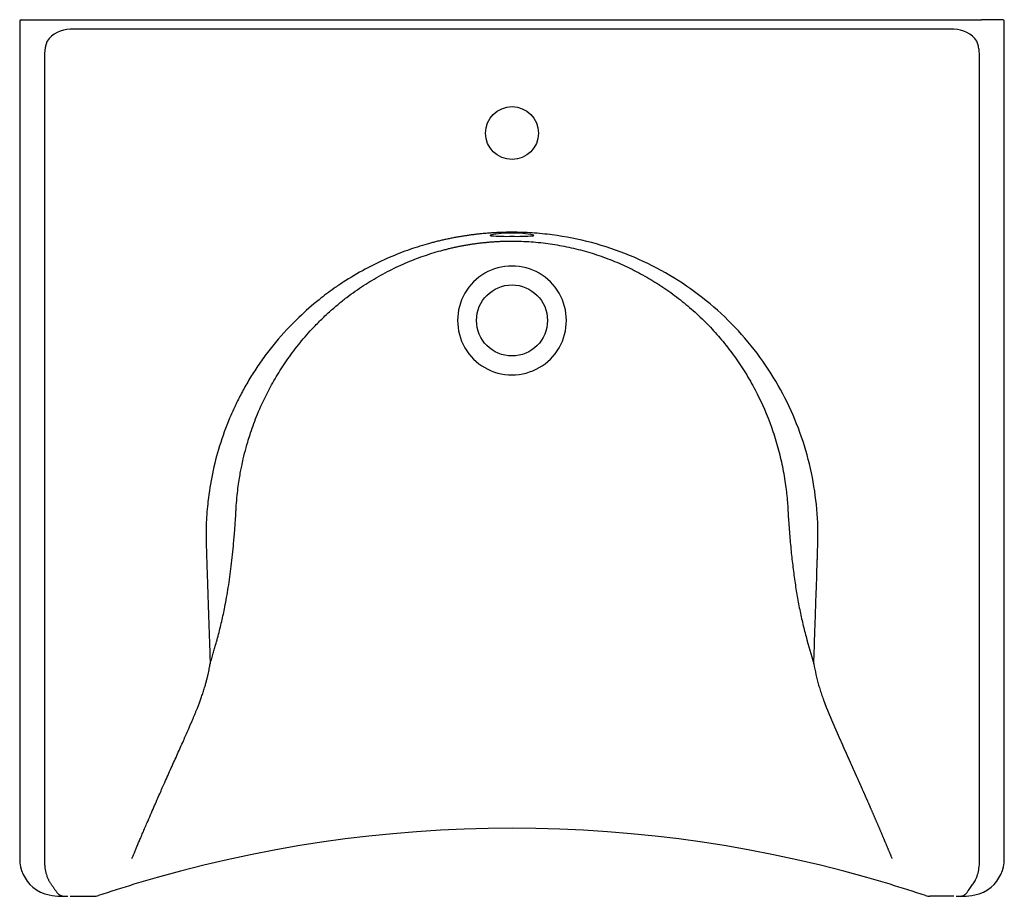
# Model space of a CAD drawing. Header units: millimetres. Extents: x 4723.373 to 4724.025, y 3247.717 to 3248.297.
import ezdxf

# ---------------------------------------------------------------- set-up
doc = ezdxf.new("R2010")
doc.units = ezdxf.units.MM
doc.layers.add('SANINDUSA', color=3, linetype='Continuous')

msp = doc.modelspace()

# ---------------------------------------------------------------- linework, layer by layer
at = {"layer": 'SANINDUSA'}
for p, q in [((4723.37303, 3248.29603), (4723.37303, 3247.74193)), ((4723.37403, 3248.29703), (4723.38553, 3248.29703)), ((4723.38553, 3248.29703), (4723.38811, 3248.29703)), ((4723.38811, 3248.29703), (4724.00962, 3248.29703)), ((4724.0122, 3248.29703), (4724.00962, 3248.29703)), ((4724.0237, 3248.29703), (4724.0122, 3248.29703)), ((4724.0247, 3247.74193), (4724.0247, 3248.29603)), ((4723.99137, 3248.29066), (4723.40637, 3248.29066)), ((4723.40637, 3247.71703), (4723.42223, 3247.71703)), ((4723.99137, 3247.71703), (4723.9755, 3247.71703))]:
    msp.add_line(p, q, dxfattribs=at)
at = {"layer": 'SANINDUSA', "flags": 128}
for points in [[(4723.68476, 3248.15405), (4723.68446, 3248.15419), (4723.68454, 3248.15437), (4723.6847, 3248.15443)], [(4723.71298, 3248.15405), (4723.71328, 3248.15419), (4723.71319, 3248.15437), (4723.71303, 3248.15443)], [(4723.38175, 3247.723), (4723.38417, 3247.72125), (4723.38685, 3247.71984), (4723.38967, 3247.71876), (4723.39251, 3247.71799), (4723.3946, 3247.7176), (4723.3964, 3247.71736), (4723.39828, 3247.71719), (4723.40126, 3247.71706), (4723.40495, 3247.71703)], [(4723.99278, 3247.71703), (4723.99647, 3247.71706), (4723.99945, 3247.71719), (4724.00133, 3247.71736), (4724.00313, 3247.7176), (4724.00522, 3247.71799), (4724.00806, 3247.71876), (4724.01088, 3247.71984), (4724.01356, 3247.72125), (4724.01598, 3247.723)]]:
    msp.add_lwpolyline(points, dxfattribs=at)
at = {"layer": 'SANINDUSA'}
for centre, radius in [((4723.69887, 3248.22203), 0.0175), ((4723.69887, 3248.09803), 0.0235)]:
    msp.add_circle(centre, radius, dxfattribs=at)
for centre, radius, start, end in [((4723.37403, 3248.29603), 0.001, 90, 180), ((4724.0237, 3248.29603), 0.001, 0, 90), ((4723.40637, 3248.27203), 0.01863, 90, 144.73565), ((4723.99137, 3248.27203), 0.01863, 35.26435, 90), ((4723.69679, 3248.10216), 0.05365, 87.78751, 103.02979), ((4723.70094, 3248.10218), 0.05363, 76.96403, 92.21443), ((4723.69494, 3248.30027), 0.14658, 266.01692, 271.5344), ((4723.70279, 3248.29932), 0.14563, 268.45458, 274.00989), ((4723.69885, 3248.09802), 0.03602, 89.96811, 270.03189), ((4723.69888, 3248.09802), 0.03602, 269.97394, 90.02606), ((4723.69887, 3246.90007), 0.862, 73.1252, 106.8748), ((4723.39793, 3247.74193), 0.0249, 180, 229.42669), ((4723.9998, 3247.74193), 0.0249, 310.56173, 0), ((4723.71172, 3246.85873), 0.90529, 106.8941, 108.45723), ((4723.68475, 3246.85469), 0.90953, 71.5483, 73.1041), ((4723.42245, 3247.72611), 0.00905, 268.76627, 287.07578), ((4723.97523, 3247.72611), 0.00904, 253.19675, 271.52591)]:
    msp.add_arc(centre, radius, start, end, dxfattribs=at)
for points, knots in [([(4723.39115, 3248.28278), (4723.3911, 3248.28263), (4723.39098, 3248.28232), (4723.39082, 3248.28184), (4723.39066, 3248.28133), (4723.39051, 3248.28079), (4723.39035, 3248.28022), (4723.39022, 3248.27967), (4723.3901, 3248.27913), (4723.38999, 3248.27859), (4723.38988, 3248.27799), (4723.38977, 3248.27733), (4723.38966, 3248.2766), (4723.38957, 3248.27581), (4723.38948, 3248.27495), (4723.38942, 3248.27403), (4723.38938, 3248.27305), (4723.38937, 3248.27237), (4723.38937, 3248.27203)], [0, 0, 0, 0, 0.045421, 0.093016, 0.142786, 0.194732, 0.248855, 0.305158, 0.350307, 0.400862, 0.456825, 0.518197, 0.584976, 0.657164, 0.73476, 0.817765, 0.906178, 1, 1, 1, 1]), ([(4724.00836, 3248.27203), (4724.00836, 3248.27382), (4724.00824, 3248.27561), (4724.00781, 3248.2783), (4724.00763, 3248.2792), (4724.00718, 3248.28099), (4724.00691, 3248.28189), (4724.00658, 3248.28279)], [0, 0, 0, 0, 0.5, 0.5, 0.75, 0.75, 1, 1, 1, 1]), ([(4723.69887, 3248.15638), (4723.69839, 3248.15637), (4723.69744, 3248.15637), (4723.69602, 3248.15636), (4723.6946, 3248.15633), (4723.69318, 3248.1563), (4723.69176, 3248.15625), (4723.69034, 3248.1562), (4723.68893, 3248.15613), (4723.68751, 3248.15606), (4723.68609, 3248.15598), (4723.68467, 3248.15588), (4723.68325, 3248.15578), (4723.68184, 3248.15567), (4723.68042, 3248.15555), (4723.67901, 3248.15541), (4723.67759, 3248.15527), (4723.67618, 3248.15512), (4723.67477, 3248.15496), (4723.67336, 3248.15479), (4723.67195, 3248.15461), (4723.67054, 3248.15442), (4723.66914, 3248.15422), (4723.66773, 3248.15401), (4723.66633, 3248.15379), (4723.66493, 3248.15356), (4723.66353, 3248.15332), (4723.66213, 3248.15307), (4723.66074, 3248.15282), (4723.65934, 3248.15255), (4723.65795, 3248.15227), (4723.65656, 3248.15199), (4723.65518, 3248.15169), (4723.65379, 3248.15139), (4723.65241, 3248.15107), (4723.65103, 3248.15075), (4723.64966, 3248.15041), (4723.64828, 3248.15007), (4723.64691, 3248.14972), (4723.64554, 3248.14936), (4723.64418, 3248.14899), (4723.63886, 3248.1475), (4723.62934, 3248.14446), (4723.61557, 3248.13898), (4723.60131, 3248.13201), (4723.58982, 3248.1252), (4723.5797, 3248.11834), (4723.5697, 3248.11083), (4723.5564, 3248.09917), (4723.54461, 3248.08651), (4723.53541, 3248.07475), (4723.52929, 3248.06597), (4723.52395, 3248.0574), (4723.51934, 3248.0491), (4723.51537, 3248.04112), (4723.5104, 3248.02994), (4723.50507, 3248.01525), (4723.50032, 3247.99682), (4723.49797, 3247.98214), (4723.49694, 3247.97137), (4723.4966, 3247.9658), (4723.49645, 3247.96165), (4723.4964, 3247.95925), (4723.49637, 3247.95722), (4723.49636, 3247.95554), (4723.49637, 3247.95405), (4723.49639, 3247.95292), (4723.4964, 3247.95227), (4723.49641, 3247.9519), (4723.49642, 3247.95161), (4723.49643, 3247.95129), (4723.49644, 3247.95095), (4723.49645, 3247.95058), (4723.49648, 3247.94948), (4723.49656, 3247.9471), (4723.49669, 3247.94292), (4723.49688, 3247.93712), (4723.49712, 3247.92975), (4723.49741, 3247.92122), (4723.49771, 3247.91217), (4723.49801, 3247.90324), (4723.4983, 3247.89467), (4723.49857, 3247.88645), (4723.49883, 3247.87857), (4723.49899, 3247.87342), (4723.49907, 3247.87089)], [0, 0, 0, 0, 0.00353, 0.00706, 0.010591, 0.014122, 0.017653, 0.021184, 0.024716, 0.028247, 0.031779, 0.03531, 0.038842, 0.042374, 0.045905, 0.049437, 0.052968, 0.056499, 0.06003, 0.063561, 0.067092, 0.070622, 0.074152, 0.077682, 0.081212, 0.084741, 0.088269, 0.091797, 0.095325, 0.098852, 0.102379, 0.105905, 0.10943, 0.112955, 0.116479, 0.120003, 0.123526, 0.127048, 0.130569, 0.134089, 0.137609, 0.141128, 0.17529, 0.21214, 0.251621, 0.293668, 0.311767, 0.342958, 0.387049, 0.443761, 0.471919, 0.498551, 0.523676, 0.547313, 0.56948, 0.590194, 0.638722, 0.685988, 0.732034, 0.749504, 0.766737, 0.773644, 0.780528, 0.784656, 0.788778, 0.793014, 0.795824, 0.79721, 0.797864, 0.798586, 0.799376, 0.800234, 0.80116, 0.802153, 0.808464, 0.818924, 0.833432, 0.851862, 0.874096, 0.897344, 0.919611, 0.940969, 0.961464, 0.981131, 1, 1, 1, 1]), ([(4723.89865, 3247.8709), (4723.89887, 3247.87798), (4723.89923, 3247.88878), (4723.8996, 3247.89991), (4723.89986, 3247.90741), (4723.89998, 3247.9112), (4723.90038, 3247.92274), (4723.90068, 3247.93163), (4723.90099, 3247.94114), (4723.90104, 3247.94256), (4723.90105, 3247.94295), (4723.90106, 3247.94321), (4723.90106, 3247.94334), (4723.90108, 3247.94372), (4723.90108, 3247.94396), (4723.9011, 3247.94436), (4723.9011, 3247.9445), (4723.90111, 3247.9448), (4723.90115, 3247.94612), (4723.9012, 3247.94803), (4723.90127, 3247.95008), (4723.90129, 3247.95096), (4723.9013, 3247.9514), (4723.90131, 3247.95155), (4723.90132, 3247.95185), (4723.90133, 3247.95216), (4723.90134, 3247.95253), (4723.90134, 3247.95273), (4723.90135, 3247.95286), (4723.90135, 3247.95292), (4723.90135, 3247.95323), (4723.90136, 3247.95397), (4723.90137, 3247.95571), (4723.90135, 3247.95918), (4723.90127, 3247.96217), (4723.90084, 3247.97214), (4723.90003, 3247.98016), (4723.89741, 3247.99616), (4723.89379, 3248.01212), (4723.88818, 3248.02773), (4723.88157, 3248.04303), (4723.87776, 3248.05052), (4723.86484, 3248.07232), (4723.84893, 3248.09273), (4723.82925, 3248.10983), (4723.81536, 3248.12036), (4723.80804, 3248.12518), (4723.78516, 3248.13821), (4723.76869, 3248.14498), (4723.74299, 3248.15179), (4723.73426, 3248.1535), (4723.72105, 3248.15522), (4723.71662, 3248.15565), (4723.70776, 3248.15623), (4723.70331, 3248.15637), (4723.69887, 3248.15638)], [0, 0, 0, 0, 0.0625, 0.09375, 0.09375, 0.125, 0.125, 0.1875, 0.195313, 0.197266, 0.198242, 0.198242, 0.199219, 0.199219, 0.201172, 0.201172, 0.202148, 0.202148, 0.203125, 0.210938, 0.214844, 0.216797, 0.216797, 0.217773, 0.217773, 0.21875, 0.219727, 0.220215, 0.220215, 0.220703, 0.220703, 0.222656, 0.226563, 0.234375, 0.25, 0.25, 0.3125, 0.3125, 0.375, 0.4375, 0.4375, 0.5, 0.5, 0.625, 0.6875, 0.6875, 0.75, 0.75, 0.875, 0.875, 0.9375, 0.9375, 0.96875, 0.96875, 1, 1, 1, 1]), ([(4723.49907, 3247.87088), (4723.49926, 3247.87148), (4723.49962, 3247.87267), (4723.50015, 3247.87443), (4723.50065, 3247.87614), (4723.50114, 3247.8778), (4723.50161, 3247.87941), (4723.50206, 3247.88096), (4723.50249, 3247.88246), (4723.50289, 3247.8839), (4723.50328, 3247.88529), (4723.50365, 3247.88662), (4723.50399, 3247.8879), (4723.50465, 3247.89035), (4723.50558, 3247.89398), (4723.50675, 3247.89884), (4723.50782, 3247.90365), (4723.50891, 3247.90893), (4723.51002, 3247.91482), (4723.51111, 3247.92147), (4723.51213, 3247.92839), (4723.51305, 3247.9356), (4723.5139, 3247.94309), (4723.51454, 3247.94969), (4723.51504, 3247.95537), (4723.51538, 3247.95964), (4723.51569, 3247.9636), (4723.51588, 3247.9663), (4723.516, 3247.96806), (4723.51605, 3247.96877), (4723.51608, 3247.96923), (4723.51609, 3247.96962), (4723.51611, 3247.97012), (4723.51615, 3247.97087), (4723.51619, 3247.97186), (4723.51625, 3247.97303), (4723.51633, 3247.97428), (4723.51653, 3247.9774), (4723.51693, 3247.98212), (4723.51765, 3247.98814), (4723.51842, 3247.99336), (4723.51919, 3247.99778), (4723.52003, 3248.00205), (4723.52118, 3248.00733), (4723.52304, 3248.01473), (4723.52604, 3248.02462), (4723.53057, 3248.03684), (4723.53626, 3248.0492), (4723.54278, 3248.06098), (4723.5496, 3248.0716), (4723.55747, 3248.08218), (4723.56514, 3248.09106), (4723.57211, 3248.09821), (4723.57789, 3248.10366), (4723.58367, 3248.10866), (4723.58939, 3248.11323), (4723.59504, 3248.11738), (4723.60058, 3248.12115), (4723.60809, 3248.12586), (4723.61769, 3248.13119), (4723.62954, 3248.13668), (4723.64133, 3248.14115), (4723.65008, 3248.14379), (4723.65568, 3248.14524), (4723.6582, 3248.14585), (4723.66073, 3248.14642), (4723.66325, 3248.14696), (4723.66579, 3248.14746), (4723.66832, 3248.14792), (4723.67086, 3248.14834), (4723.6734, 3248.14873), (4723.67595, 3248.14908), (4723.67849, 3248.14939), (4723.68104, 3248.14966), (4723.68359, 3248.1499), (4723.68614, 3248.1501), (4723.68868, 3248.15026), (4723.69123, 3248.15039), (4723.69378, 3248.15048), (4723.69632, 3248.15054), (4723.69802, 3248.15054), (4723.69887, 3248.15055)], [0, 0, 0, 0, 0.005917, 0.011648, 0.017191, 0.022545, 0.027709, 0.032682, 0.037462, 0.042048, 0.04644, 0.050637, 0.054638, 0.058442, 0.073526, 0.08816, 0.102345, 0.116085, 0.134037, 0.152416, 0.171242, 0.190535, 0.210306, 0.230571, 0.242315, 0.254619, 0.263708, 0.27299, 0.275518, 0.277324, 0.278409, 0.279053, 0.280327, 0.282231, 0.284764, 0.287909, 0.291101, 0.29434, 0.311752, 0.327145, 0.340525, 0.3519, 0.361276, 0.373691, 0.393039, 0.419276, 0.452341, 0.492147, 0.522711, 0.554723, 0.588157, 0.622985, 0.643965, 0.664133, 0.683498, 0.702065, 0.719842, 0.736836, 0.753054, 0.787251, 0.820295, 0.852216, 0.883049, 0.889624, 0.896188, 0.902742, 0.909285, 0.915819, 0.922343, 0.928858, 0.935364, 0.941861, 0.94835, 0.954831, 0.961304, 0.96777, 0.974229, 0.980681, 0.987127, 0.993566, 1, 1, 1, 1]), ([(4723.69887, 3248.15055), (4723.70308, 3248.15055), (4723.70731, 3248.1504), (4723.71576, 3248.14979), (4723.71998, 3248.14934), (4723.72624, 3248.14844), (4723.72832, 3248.14811), (4723.73246, 3248.14736), (4723.73864, 3248.14614), (4723.74475, 3248.14459), (4723.75081, 3248.14282), (4723.75283, 3248.14219), (4723.75684, 3248.14086), (4723.76283, 3248.13876), (4723.76874, 3248.13633), (4723.77453, 3248.13371), (4723.77644, 3248.13281), (4723.78022, 3248.13093), (4723.78583, 3248.12803), (4723.79127, 3248.12485), (4723.79836, 3248.12036), (4723.80183, 3248.11799), (4723.80864, 3248.11299), (4723.81197, 3248.11037), (4723.81845, 3248.1049), (4723.82159, 3248.10205), (4723.82765, 3248.09617), (4723.83203, 3248.09162), (4723.83617, 3248.08686), (4723.83888, 3248.08363), (4723.84021, 3248.08199), (4723.84412, 3248.077), (4723.84663, 3248.07357), (4723.85142, 3248.06651), (4723.8537, 3248.06289), (4723.858, 3248.05551), (4723.86405, 3248.04427), (4723.87052, 3248.02864), (4723.87418, 3248.01643), (4723.87582, 3248.01024), (4723.87633, 3248.00816), (4723.87729, 3248.00399), (4723.87862, 3247.99772), (4723.8798, 3247.99037), (4723.88044, 3247.98511), (4723.88061, 3247.98353), (4723.88067, 3247.983), (4723.88078, 3247.98195), (4723.88089, 3247.98092), (4723.88099, 3247.97981), (4723.88107, 3247.97891), (4723.88109, 3247.9786), (4723.88114, 3247.978), (4723.88116, 3247.9777), (4723.88128, 3247.97619), (4723.88136, 3247.97498), (4723.8815, 3247.97257), (4723.88157, 3247.97122), (4723.88163, 3247.96987), (4723.88164, 3247.96957), (4723.88164, 3247.96942), (4723.88166, 3247.96899), (4723.88168, 3247.96873), (4723.88171, 3247.96823), (4723.88173, 3247.96799), (4723.88177, 3247.96749), (4723.88192, 3247.96527), (4723.88208, 3247.96307), (4723.88238, 3247.95919), (4723.88254, 3247.95727), (4723.88286, 3247.95344), (4723.88336, 3247.94779), (4723.88391, 3247.94233), (4723.88472, 3247.93517), (4723.88516, 3247.93166), (4723.88612, 3247.92473), (4723.88664, 3247.92132), (4723.88776, 3247.91459), (4723.88836, 3247.91127), (4723.88967, 3247.90472), (4723.89073, 3247.89987), (4723.89187, 3247.89514), (4723.89265, 3247.89202), (4723.89305, 3247.89048), (4723.89509, 3247.8828), (4723.89685, 3247.87683), (4723.89865, 3247.87091)], [0, 0, 0, 0, 0.03125, 0.03125, 0.0625, 0.0625, 0.078125, 0.078125, 0.09375, 0.125, 0.125, 0.140625, 0.140625, 0.15625, 0.1875, 0.1875, 0.203125, 0.203125, 0.21875, 0.25, 0.25, 0.28125, 0.28125, 0.3125, 0.3125, 0.34375, 0.34375, 0.375, 0.390625, 0.390625, 0.40625, 0.40625, 0.4375, 0.4375, 0.46875, 0.46875, 0.5, 0.5625, 0.59375, 0.59375, 0.609375, 0.609375, 0.625, 0.65625, 0.664063, 0.664063, 0.667969, 0.667969, 0.671875, 0.675781, 0.675781, 0.677734, 0.677734, 0.679688, 0.679688, 0.6875, 0.6875, 0.695313, 0.696289, 0.696289, 0.697266, 0.697266, 0.699219, 0.699219, 0.701172, 0.701172, 0.703125, 0.71875, 0.71875, 0.734375, 0.734375, 0.75, 0.78125, 0.78125, 0.8125, 0.8125, 0.84375, 0.84375, 0.875, 0.875, 0.90625, 0.921875, 0.921875, 0.9375, 0.9375, 1, 1, 1, 1]), ([(4723.49061, 3247.84154), (4723.49076, 3247.84191), (4723.49106, 3247.84268), (4723.49152, 3247.84385), (4723.49199, 3247.84508), (4723.49246, 3247.84636), (4723.49295, 3247.84769), (4723.49344, 3247.84908), (4723.49394, 3247.85052), (4723.49444, 3247.85202), (4723.49494, 3247.85357), (4723.49544, 3247.85517), (4723.49601, 3247.85709), (4723.49661, 3247.85925), (4723.49721, 3247.86159), (4723.49772, 3247.86376), (4723.49815, 3247.86578), (4723.49852, 3247.86763), (4723.49882, 3247.86932), (4723.499, 3247.8704), (4723.49908, 3247.87091)], [0, 0, 0, 0, 0.038972, 0.079783, 0.122426, 0.16689, 0.213168, 0.26125, 0.311124, 0.362783, 0.416215, 0.471409, 0.528357, 0.613423, 0.692502, 0.765655, 0.832937, 0.894396, 0.950072, 1, 1, 1, 1]), ([(4723.89865, 3247.87091), (4723.89943, 3247.86598), (4723.90049, 3247.86136), (4723.90213, 3247.85568), (4723.90248, 3247.85455), (4723.90321, 3247.85227), (4723.9036, 3247.85112), (4723.90421, 3247.84933), (4723.90443, 3247.8487), (4723.90474, 3247.84786), (4723.90483, 3247.84759), (4723.90503, 3247.84704), (4723.90513, 3247.84677), (4723.90585, 3247.8448), (4723.90648, 3247.84314), (4723.90712, 3247.84154)], [0, 0, 0, 0, 0.5, 0.5, 0.625, 0.625, 0.75, 0.75, 0.8125, 0.8125, 0.84375, 0.84375, 0.875, 0.875, 1, 1, 1, 1]), ([(4723.44736, 3247.74203), (4723.44762, 3247.74264), (4723.44815, 3247.74392), (4723.44899, 3247.74596), (4723.44992, 3247.74819), (4723.45094, 3247.75062), (4723.45205, 3247.75326), (4723.45326, 3247.7561), (4723.45455, 3247.75914), (4723.45594, 3247.76238), (4723.45765, 3247.76636), (4723.45961, 3247.77091), (4723.46175, 3247.77583), (4723.46377, 3247.78043), (4723.46564, 3247.78469), (4723.46738, 3247.78863), (4723.46994, 3247.7944), (4723.47331, 3247.80192), (4723.47746, 3247.81112), (4723.48123, 3247.81957), (4723.48458, 3247.82723), (4723.48689, 3247.83258), (4723.48837, 3247.83605), (4723.48913, 3247.83787), (4723.48988, 3247.83971), (4723.49037, 3247.84093), (4723.49061, 3247.84154)], [0, 0, 0, 0, 0.017892, 0.037762, 0.059616, 0.083468, 0.109325, 0.137193, 0.167076, 0.198979, 0.232903, 0.28479, 0.333536, 0.379116, 0.42152, 0.460737, 0.496763, 0.594444, 0.687602, 0.776162, 0.852852, 0.923567, 0.942551, 0.961619, 0.98077, 1, 1, 1, 1]), ([(4723.90712, 3247.84154), (4723.90717, 3247.84141), (4723.90722, 3247.84129), (4723.90727, 3247.84116), (4723.90732, 3247.84102), (4723.90738, 3247.84088), (4723.90744, 3247.84075), (4723.90749, 3247.84061), (4723.90755, 3247.84047), (4723.9076, 3247.84033), (4723.90766, 3247.84019), (4723.90772, 3247.84005), (4723.90777, 3247.83991), (4723.90783, 3247.83977), (4723.90789, 3247.83963), (4723.90794, 3247.83949), (4723.908, 3247.83935), (4723.90806, 3247.83921), (4723.90811, 3247.83907), (4723.90817, 3247.83893), (4723.90823, 3247.83879), (4723.90829, 3247.83865), (4723.90834, 3247.83851), (4723.9084, 3247.83837), (4723.90846, 3247.83823), (4723.90852, 3247.83809), (4723.90857, 3247.83795), (4723.90863, 3247.83781), (4723.90869, 3247.83767), (4723.90875, 3247.83752), (4723.90881, 3247.83738), (4723.90887, 3247.83724), (4723.90893, 3247.8371), (4723.90898, 3247.83696), (4723.90904, 3247.83682), (4723.9091, 3247.83668), (4723.90916, 3247.83654), (4723.90922, 3247.83639), (4723.90928, 3247.83625), (4723.90934, 3247.83611), (4723.9094, 3247.83597), (4723.90946, 3247.83583), (4723.90952, 3247.83568), (4723.90958, 3247.83554), (4723.90964, 3247.8354), (4723.9097, 3247.83526), (4723.90976, 3247.83512), (4723.90982, 3247.83497), (4723.90988, 3247.83483), (4723.90994, 3247.83469), (4723.91, 3247.83455), (4723.91006, 3247.8344), (4723.91012, 3247.83426), (4723.91018, 3247.83412), (4723.91025, 3247.83398), (4723.91031, 3247.83383), (4723.91037, 3247.83369), (4723.91043, 3247.83355), (4723.91049, 3247.8334), (4723.91055, 3247.83326), (4723.91061, 3247.83312), (4723.91068, 3247.83297), (4723.91074, 3247.83283), (4723.9108, 3247.83269), (4723.91086, 3247.83254), (4723.91092, 3247.8324), (4723.91099, 3247.83226), (4723.91105, 3247.83211), (4723.91111, 3247.83197), (4723.91117, 3247.83182), (4723.91124, 3247.83168), (4723.9113, 3247.83154), (4723.91136, 3247.83139), (4723.9114, 3247.8313), (4723.91144, 3247.83121), (4723.91148, 3247.83112), (4723.9115, 3247.83109), (4723.91151, 3247.83105), (4723.91153, 3247.83101), (4723.91155, 3247.83097), (4723.91156, 3247.83094), (4723.91158, 3247.83091), (4723.91161, 3247.83084), (4723.91164, 3247.83076), (4723.91167, 3247.83069), (4723.91173, 3247.83055), (4723.91179, 3247.8304), (4723.91185, 3247.83026), (4723.91192, 3247.83011), (4723.91198, 3247.82997), (4723.91204, 3247.82982), (4723.9121, 3247.82967), (4723.91217, 3247.82953), (4723.91223, 3247.82938), (4723.91229, 3247.82923), (4723.91236, 3247.82909), (4723.91242, 3247.82894), (4723.91248, 3247.82879), (4723.91255, 3247.82865), (4723.91261, 3247.8285), (4723.91267, 3247.82835), (4723.91274, 3247.8282), (4723.9128, 3247.82806), (4723.91287, 3247.82791), (4723.91293, 3247.82776), (4723.913, 3247.82761), (4723.91306, 3247.82746), (4723.91313, 3247.8273), (4723.91319, 3247.82715), (4723.91326, 3247.827), (4723.91333, 3247.82685), (4723.91339, 3247.8267), (4723.91346, 3247.82654), (4723.91352, 3247.82639), (4723.91359, 3247.82624), (4723.91365, 3247.82609), (4723.91372, 3247.82594), (4723.91378, 3247.82579), (4723.91385, 3247.82564), (4723.91392, 3247.82549), (4723.91398, 3247.82534), (4723.91405, 3247.82519), (4723.91411, 3247.82504), (4723.91418, 3247.82489), (4723.91424, 3247.82474), (4723.91431, 3247.82459), (4723.91438, 3247.82444), (4723.91444, 3247.82429), (4723.91451, 3247.82414), (4723.91457, 3247.82399), (4723.91464, 3247.82384), (4723.9147, 3247.82368), (4723.91477, 3247.82353), (4723.91484, 3247.82338), (4723.9149, 3247.82323), (4723.91497, 3247.82308), (4723.91504, 3247.82293), (4723.9151, 3247.82278), (4723.91517, 3247.82262), (4723.91524, 3247.82247), (4723.9153, 3247.82232), (4723.91537, 3247.82217), (4723.91544, 3247.82201), (4723.91551, 3247.82186), (4723.91558, 3247.8217), (4723.91564, 3247.82155), (4723.91571, 3247.82139), (4723.91578, 3247.82124), (4723.91585, 3247.82108), (4723.91592, 3247.82092), (4723.91599, 3247.82077), (4723.91606, 3247.82061), (4723.91613, 3247.82045), (4723.9162, 3247.82029), (4723.91627, 3247.82013), (4723.91634, 3247.81997), (4723.91641, 3247.81981), (4723.91648, 3247.81965), (4723.91655, 3247.81948), (4723.91663, 3247.81932), (4723.9167, 3247.81916), (4723.91677, 3247.819), (4723.91684, 3247.81883), (4723.91691, 3247.81867), (4723.91699, 3247.81851), (4723.91706, 3247.81834), (4723.91713, 3247.81818), (4723.9172, 3247.81802), (4723.91728, 3247.81785), (4723.91735, 3247.81769), (4723.91742, 3247.81752), (4723.9175, 3247.81736), (4723.91757, 3247.81719), (4723.91764, 3247.81703), (4723.91772, 3247.81686), (4723.91779, 3247.81671), (4723.91786, 3247.81655), (4723.91793, 3247.8164), (4723.918, 3247.81623), (4723.91808, 3247.81606), (4723.91815, 3247.81589), (4723.91822, 3247.81573), (4723.9183, 3247.81556), (4723.91837, 3247.8154), (4723.91844, 3247.81524), (4723.91851, 3247.81508), (4723.91859, 3247.81492), (4723.91866, 3247.81476), (4723.91873, 3247.8146), (4723.9188, 3247.81444), (4723.91887, 3247.81428), (4723.91894, 3247.81412), (4723.91902, 3247.81396), (4723.91909, 3247.81379), (4723.91916, 3247.81363), (4723.91923, 3247.81347), (4723.91931, 3247.81331), (4723.91938, 3247.81315), (4723.91945, 3247.813), (4723.91951, 3247.81285), (4723.91958, 3247.8127), (4723.91965, 3247.81255), (4723.91971, 3247.8124), (4723.91978, 3247.81226), (4723.91984, 3247.81211), (4723.91991, 3247.81196), (4723.91998, 3247.81181), (4723.92005, 3247.81166), (4723.92011, 3247.81151), (4723.92017, 3247.81137), (4723.92024, 3247.81123), (4723.92027, 3247.81116), (4723.9203, 3247.8111), (4723.92033, 3247.81103), (4723.92035, 3247.81098), (4723.92037, 3247.81093), (4723.9204, 3247.81088), (4723.92043, 3247.81081), (4723.92046, 3247.81074), (4723.92049, 3247.81067), (4723.92052, 3247.8106), (4723.92055, 3247.81054), (4723.92058, 3247.81047), (4723.92063, 3247.81038), (4723.92067, 3247.81028), (4723.92071, 3247.81018), (4723.92076, 3247.81007), (4723.92081, 3247.80996), (4723.92086, 3247.80985), (4723.92092, 3247.80973), (4723.92097, 3247.8096), (4723.92102, 3247.80948), (4723.92108, 3247.80935), (4723.92114, 3247.80921), (4723.9212, 3247.80908), (4723.92121, 3247.80905), (4723.92123, 3247.80903), (4723.92124, 3247.809), (4723.92125, 3247.80898), (4723.92126, 3247.80896), (4723.92127, 3247.80893), (4723.9213, 3247.80886), (4723.92133, 3247.80878), (4723.92137, 3247.8087), (4723.9214, 3247.80863), (4723.92143, 3247.80856), (4723.92146, 3247.80849), (4723.92148, 3247.80844), (4723.9215, 3247.80839), (4723.92152, 3247.80833), (4723.92153, 3247.80831), (4723.92154, 3247.80829), (4723.92155, 3247.80827), (4723.92156, 3247.80826), (4723.92156, 3247.80825), (4723.92156, 3247.80824), (4723.92158, 3247.80822), (4723.92159, 3247.8082), (4723.9216, 3247.80818), (4723.9216, 3247.80817), (4723.9216, 3247.80816), (4723.92161, 3247.80815), (4723.92161, 3247.80815), (4723.92161, 3247.80815), (4723.92161, 3247.80815), (4723.92161, 3247.80815), (4723.92161, 3247.80815), (4723.92161, 3247.80815), (4723.92161, 3247.80815), (4723.92161, 3247.80815), (4723.92161, 3247.80815), (4723.92161, 3247.80815), (4723.92161, 3247.80815), (4723.92161, 3247.80815), (4723.92161, 3247.80815), (4723.92161, 3247.80816), (4723.92161, 3247.80816), (4723.92161, 3247.80817), (4723.9216, 3247.80817), (4723.9216, 3247.80818), (4723.9216, 3247.80818), (4723.9216, 3247.80819), (4723.92159, 3247.8082), (4723.92159, 3247.8082), (4723.92159, 3247.80821), (4723.92159, 3247.80822), (4723.92158, 3247.80824), (4723.92158, 3247.80826), (4723.92157, 3247.80828), (4723.92157, 3247.80828), (4723.92157, 3247.80828), (4723.92157, 3247.80829), (4723.92156, 3247.8083), (4723.92156, 3247.80831), (4723.92155, 3247.80832), (4723.92155, 3247.80832), (4723.92155, 3247.80832), (4723.92155, 3247.80832), (4723.92155, 3247.80832), (4723.92155, 3247.80832), (4723.92155, 3247.80832), (4723.92155, 3247.80832), (4723.92155, 3247.80832), (4723.92155, 3247.80832), (4723.92155, 3247.80832), (4723.92155, 3247.80832), (4723.92156, 3247.80832), (4723.92156, 3247.8083), (4723.92157, 3247.80829), (4723.92157, 3247.80828), (4723.9216, 3247.80822), (4723.92162, 3247.80817), (4723.92165, 3247.80811), (4723.9217, 3247.80798), (4723.92176, 3247.80785), (4723.92182, 3247.80772), (4723.92187, 3247.8076), (4723.92193, 3247.80748), (4723.92198, 3247.80735), (4723.92205, 3247.8072), (4723.92212, 3247.80705), (4723.92218, 3247.80689), (4723.92225, 3247.80673), (4723.92233, 3247.80657), (4723.9224, 3247.80641), (4723.92247, 3247.80624), (4723.92255, 3247.80607), (4723.92262, 3247.8059), (4723.92271, 3247.8057), (4723.9228, 3247.80551), (4723.92288, 3247.80531), (4723.92297, 3247.80512), (4723.92305, 3247.80493), (4723.92314, 3247.80474), (4723.92322, 3247.80454), (4723.92331, 3247.80435), (4723.92339, 3247.80416), (4723.92348, 3247.80397), (4723.92356, 3247.80378), (4723.92365, 3247.8036), (4723.92373, 3247.80341), (4723.92381, 3247.80322), (4723.9239, 3247.80303), (4723.92398, 3247.80284), (4723.92406, 3247.80266), (4723.92415, 3247.80247), (4723.92423, 3247.80228), (4723.92431, 3247.8021), (4723.9244, 3247.80191), (4723.92448, 3247.80172), (4723.92456, 3247.80153), (4723.92465, 3247.80135), (4723.92473, 3247.80116), (4723.92482, 3247.80097), (4723.9249, 3247.80078), (4723.92498, 3247.80061), (4723.92505, 3247.80044), (4723.92513, 3247.80027), (4723.92521, 3247.8001), (4723.92528, 3247.79993), (4723.92536, 3247.79976), (4723.92544, 3247.79958), (4723.92552, 3247.79941), (4723.9256, 3247.79923), (4723.92568, 3247.79905), (4723.92576, 3247.79887), (4723.92584, 3247.79869), (4723.92592, 3247.79851), (4723.92601, 3247.79832), (4723.92609, 3247.79813), (4723.92618, 3247.79793), (4723.92627, 3247.79773), (4723.92636, 3247.79753), (4723.92645, 3247.79734), (4723.92653, 3247.79715), (4723.92662, 3247.79697), (4723.9267, 3247.79679), (4723.92678, 3247.79661), (4723.92686, 3247.79643), (4723.92694, 3247.79627), (4723.92701, 3247.79611), (4723.92708, 3247.79595), (4723.92715, 3247.79582), (4723.92721, 3247.79568), (4723.92727, 3247.79555), (4723.92728, 3247.79552), (4723.92729, 3247.7955), (4723.9273, 3247.79548), (4723.92731, 3247.79546), (4723.92732, 3247.79543), (4723.92733, 3247.79541), (4723.92735, 3247.79538), (4723.92736, 3247.79535), (4723.92738, 3247.79532), (4723.9274, 3247.79526), (4723.92742, 3247.79521), (4723.92745, 3247.79515), (4723.92749, 3247.79506), (4723.92753, 3247.79497), (4723.92757, 3247.79488), (4723.92765, 3247.7947), (4723.92773, 3247.79452), (4723.92782, 3247.79433), (4723.9279, 3247.79415), (4723.92798, 3247.79397), (4723.92806, 3247.79378), (4723.92814, 3247.7936), (4723.92822, 3247.79342), (4723.9283, 3247.79323), (4723.92839, 3247.79305), (4723.92847, 3247.79287), (4723.92855, 3247.79268), (4723.92863, 3247.7925), (4723.92871, 3247.79231), (4723.9288, 3247.79213), (4723.92888, 3247.79194), (4723.92896, 3247.79176), (4723.92904, 3247.79157), (4723.92913, 3247.79138), (4723.92921, 3247.7912), (4723.92929, 3247.79101), (4723.92938, 3247.79082), (4723.92946, 3247.79063), (4723.92954, 3247.79045), (4723.92963, 3247.79026), (4723.92971, 3247.79007), (4723.92979, 3247.78988), (4723.92988, 3247.78969), (4723.92996, 3247.7895), (4723.93005, 3247.78931), (4723.93013, 3247.78912), (4723.93022, 3247.78893), (4723.9303, 3247.78873), (4723.93039, 3247.78854), (4723.93047, 3247.78835), (4723.93056, 3247.78816), (4723.93064, 3247.78796), (4723.93073, 3247.78777), (4723.93081, 3247.78757), (4723.9309, 3247.78738), (4723.93099, 3247.78718), (4723.93107, 3247.78699), (4723.93116, 3247.78679), (4723.93125, 3247.78659), (4723.93133, 3247.7864), (4723.93142, 3247.7862), (4723.93151, 3247.786), (4723.93159, 3247.78581), (4723.93168, 3247.78561), (4723.93176, 3247.78542), (4723.93185, 3247.78523), (4723.93193, 3247.78504), (4723.93202, 3247.78485), (4723.9321, 3247.78466), (4723.93218, 3247.78447), (4723.93227, 3247.78428), (4723.93235, 3247.78409), (4723.93242, 3247.78394), (4723.93249, 3247.78378), (4723.93256, 3247.78363), (4723.93264, 3247.78344), (4723.93272, 3247.78325), (4723.93281, 3247.78306), (4723.93289, 3247.78286), (4723.93298, 3247.78267), (4723.93306, 3247.78248), (4723.93315, 3247.78229), (4723.93323, 3247.7821), (4723.93332, 3247.78191), (4723.9334, 3247.78171), (4723.93349, 3247.78152), (4723.93357, 3247.78133), (4723.93366, 3247.78114), (4723.93374, 3247.78094), (4723.93383, 3247.78075), (4723.93391, 3247.78056), (4723.934, 3247.78036), (4723.93408, 3247.78017), (4723.93417, 3247.77997), (4723.93425, 3247.77978), (4723.93434, 3247.77958), (4723.93443, 3247.77939), (4723.93451, 3247.77919), (4723.9346, 3247.77899), (4723.93468, 3247.7788), (4723.93477, 3247.7786), (4723.93486, 3247.7784), (4723.93494, 3247.77821), (4723.93503, 3247.77801), (4723.93512, 3247.77781), (4723.9352, 3247.77761), (4723.93529, 3247.77742), (4723.93538, 3247.77722), (4723.93546, 3247.77702), (4723.93555, 3247.77682), (4723.93564, 3247.77662), (4723.93572, 3247.77642), (4723.93581, 3247.77623), (4723.9359, 3247.77603), (4723.93598, 3247.77583), (4723.93607, 3247.77563), (4723.93616, 3247.77543), (4723.93625, 3247.77523), (4723.93633, 3247.77503), (4723.93642, 3247.77483), (4723.93651, 3247.77463), (4723.93659, 3247.77443), (4723.93668, 3247.77423), (4723.93677, 3247.77403), (4723.93686, 3247.77383), (4723.93694, 3247.77362), (4723.93703, 3247.77342), (4723.93712, 3247.77322), (4723.93721, 3247.77302), (4723.93729, 3247.77282), (4723.93738, 3247.77261), (4723.93747, 3247.77241), (4723.93756, 3247.77221), (4723.93765, 3247.77201), (4723.93773, 3247.7718), (4723.93782, 3247.7716), (4723.93791, 3247.7714), (4723.938, 3247.77119), (4723.93809, 3247.77099), (4723.93817, 3247.77079), (4723.93826, 3247.77058), (4723.93835, 3247.77038), (4723.93844, 3247.77017), (4723.93853, 3247.76997), (4723.93862, 3247.76976), (4723.93871, 3247.76956), (4723.93879, 3247.76935), (4723.93888, 3247.76915), (4723.93897, 3247.76894), (4723.93906, 3247.76874), (4723.93915, 3247.76853), (4723.93924, 3247.76832), (4723.93933, 3247.76812), (4723.93942, 3247.76791), (4723.93951, 3247.7677), (4723.9396, 3247.76749), (4723.93968, 3247.76729), (4723.93977, 3247.76708), (4723.93986, 3247.76687), (4723.93995, 3247.76666), (4723.94004, 3247.76646), (4723.94013, 3247.76625), (4723.94022, 3247.76604), (4723.94031, 3247.76583), (4723.9404, 3247.76562), (4723.94049, 3247.76542), (4723.94058, 3247.76521), (4723.94067, 3247.765), (4723.94076, 3247.76479), (4723.94085, 3247.76458), (4723.94094, 3247.76437), (4723.94103, 3247.76416), (4723.94111, 3247.76396), (4723.9412, 3247.76375), (4723.94129, 3247.76354), (4723.94138, 3247.76333), (4723.94147, 3247.76312), (4723.94156, 3247.76291), (4723.94165, 3247.76271), (4723.94174, 3247.7625), (4723.94183, 3247.76229), (4723.94192, 3247.76208), (4723.94201, 3247.76187), (4723.94209, 3247.76166), (4723.94218, 3247.76146), (4723.94227, 3247.76125), (4723.94236, 3247.76104), (4723.94245, 3247.76082), (4723.94255, 3247.7606), (4723.94264, 3247.76039), (4723.94273, 3247.76018), (4723.94282, 3247.75997), (4723.94291, 3247.75976), (4723.943, 3247.75955), (4723.94309, 3247.75934), (4723.94318, 3247.75912), (4723.94327, 3247.75891), (4723.94336, 3247.7587), (4723.94345, 3247.75849), (4723.94354, 3247.75828), (4723.94363, 3247.75807), (4723.94372, 3247.75786), (4723.94381, 3247.75764), (4723.9439, 3247.75743), (4723.94399, 3247.75722), (4723.94408, 3247.75701), (4723.94417, 3247.7568), (4723.94426, 3247.75658), (4723.94435, 3247.75637), (4723.94444, 3247.75616), (4723.94453, 3247.75595), (4723.94462, 3247.75574), (4723.94471, 3247.75552), (4723.9448, 3247.75531), (4723.94488, 3247.7551), (4723.94497, 3247.75489), (4723.94506, 3247.75467), (4723.94515, 3247.75446), (4723.94524, 3247.75425), (4723.94533, 3247.75404), (4723.94542, 3247.75382), (4723.94551, 3247.75361), (4723.9456, 3247.7534), (4723.94569, 3247.75319), (4723.94578, 3247.75297), (4723.94587, 3247.75276), (4723.94596, 3247.75255), (4723.94605, 3247.75233), (4723.94614, 3247.75212), (4723.94623, 3247.75191), (4723.94632, 3247.75169), (4723.94641, 3247.75148), (4723.9465, 3247.75127), (4723.94659, 3247.75105), (4723.94668, 3247.75084), (4723.94677, 3247.75062), (4723.94686, 3247.75041), (4723.94695, 3247.7502), (4723.94704, 3247.74998), (4723.94713, 3247.74977), (4723.94722, 3247.74955), (4723.94731, 3247.74934), (4723.9474, 3247.74912), (4723.94749, 3247.74891), (4723.94758, 3247.74869), (4723.94767, 3247.74848), (4723.94776, 3247.74827), (4723.94785, 3247.74805), (4723.94794, 3247.74784), (4723.94803, 3247.74762), (4723.94812, 3247.74741), (4723.94821, 3247.74719), (4723.9483, 3247.74698), (4723.94839, 3247.74676), (4723.94848, 3247.74654), (4723.94857, 3247.74633), (4723.94866, 3247.74611), (4723.94875, 3247.7459), (4723.94884, 3247.74568), (4723.94893, 3247.74547), (4723.94902, 3247.74525), (4723.94911, 3247.74504), (4723.9492, 3247.74482), (4723.94929, 3247.74461), (4723.94938, 3247.74439), (4723.94947, 3247.74418), (4723.94956, 3247.74396), (4723.94965, 3247.74375), (4723.94974, 3247.74353), (4723.94983, 3247.74332), (4723.94991, 3247.7431), (4723.95, 3247.74289), (4723.95009, 3247.74267), (4723.95018, 3247.74246), (4723.95027, 3247.74224), (4723.95036, 3247.74203)], [-0.185067, -0.185067, -0.185067, -0.185067, -0.178507, -0.178507, -0.178507, -0.171279, -0.171279, -0.171279, -0.164035, -0.164035, -0.164035, -0.156776, -0.156776, -0.156776, -0.149502, -0.149502, -0.149502, -0.142213, -0.142213, -0.142213, -0.13491, -0.13491, -0.13491, -0.127592, -0.127592, -0.127592, -0.120261, -0.120261, -0.120261, -0.112915, -0.112915, -0.112915, -0.105557, -0.105557, -0.105557, -0.098185, -0.098185, -0.098185, -0.090801, -0.090801, -0.090801, -0.083405, -0.083405, -0.083405, -0.075996, -0.075996, -0.075996, -0.068576, -0.068576, -0.068576, -0.061145, -0.061145, -0.061145, -0.053704, -0.053704, -0.053704, -0.046252, -0.046252, -0.046252, -0.038787, -0.038787, -0.038787, -0.031316, -0.031316, -0.031316, -0.023841, -0.023841, -0.023841, -0.016348, -0.016348, -0.016348, -0.008852, -0.008852, -0.008852, -0.00421, -0.00421, -0.00421, -0.001736, -0.001736, -0.001736, -0.000287, -0.000287, -0.000287, 0.001913, 0.001913, 0.001913, 0.00633, 0.00633, 0.00633, 0.010766, 0.010766, 0.010766, 0.015221, 0.015221, 0.015221, 0.019695, 0.019695, 0.019695, 0.024189, 0.024189, 0.024189, 0.028704, 0.028704, 0.028704, 0.033259, 0.033259, 0.033259, 0.037916, 0.037916, 0.037916, 0.042561, 0.042561, 0.042561, 0.047197, 0.047197, 0.047197, 0.051827, 0.051827, 0.051827, 0.056452, 0.056452, 0.056452, 0.061076, 0.061076, 0.061076, 0.065701, 0.065701, 0.065701, 0.07033, 0.07033, 0.07033, 0.074964, 0.074964, 0.074964, 0.079607, 0.079607, 0.079607, 0.08426, 0.08426, 0.08426, 0.088928, 0.088928, 0.088928, 0.093611, 0.093611, 0.093611, 0.098313, 0.098313, 0.098313, 0.103036, 0.103036, 0.103036, 0.107791, 0.107791, 0.107791, 0.1126, 0.1126, 0.1126, 0.117471, 0.117471, 0.117471, 0.122407, 0.122407, 0.122407, 0.127411, 0.127411, 0.127411, 0.13249, 0.13249, 0.13249, 0.137647, 0.137647, 0.137647, 0.142887, 0.142887, 0.142887, 0.147847, 0.147847, 0.147847, 0.153312, 0.153312, 0.153312, 0.158719, 0.158719, 0.158719, 0.164094, 0.164094, 0.164094, 0.169459, 0.169459, 0.169459, 0.174838, 0.174838, 0.174838, 0.180253, 0.180253, 0.180253, 0.18546, 0.18546, 0.18546, 0.190326, 0.190326, 0.190326, 0.194961, 0.194961, 0.194961, 0.199614, 0.199614, 0.199614, 0.203864, 0.203864, 0.203864, 0.206065, 0.206065, 0.206065, 0.208404, 0.208404, 0.208404, 0.211783, 0.211783, 0.211783, 0.214262, 0.214262, 0.214262, 0.217514, 0.217514, 0.217514, 0.220707, 0.220707, 0.220707, 0.223831, 0.223831, 0.223831, 0.226894, 0.226894, 0.226894, 0.227405, 0.227405, 0.227405, 0.227508, 0.227508, 0.227508, 0.227562, 0.227562, 0.227562, 0.22769, 0.22769, 0.22769, 0.227916, 0.227916, 0.227916, 0.228498, 0.228498, 0.228498, 0.22902, 0.22902, 0.22902, 0.230915, 0.230915, 0.230915, 0.23173, 0.23173, 0.23173, 0.231987, 0.231987, 0.231987, 0.232074, 0.232074, 0.232074, 0.23215, 0.23215, 0.23215, 0.232284, 0.232284, 0.232284, 0.232717, 0.232717, 0.232717, 0.233289, 0.233289, 0.233289, 0.234041, 0.234041, 0.234041, 0.235475, 0.235475, 0.235475, 0.238983, 0.238983, 0.238983, 0.239759, 0.239759, 0.239759, 0.240327, 0.240327, 0.240327, 0.240474, 0.240474, 0.240474, 0.2405, 0.2405, 0.2405, 0.240558, 0.240558, 0.240558, 0.240681, 0.240681, 0.240681, 0.241017, 0.241017, 0.241017, 0.242376, 0.242376, 0.242376, 0.245094, 0.245094, 0.245094, 0.247302, 0.247302, 0.247302, 0.250012, 0.250012, 0.250012, 0.253428, 0.253428, 0.253428, 0.257091, 0.257091, 0.257091, 0.261392, 0.261392, 0.261392, 0.265778, 0.265778, 0.265778, 0.270261, 0.270261, 0.270261, 0.274853, 0.274853, 0.274853, 0.27957, 0.27957, 0.27957, 0.284433, 0.284433, 0.284433, 0.289468, 0.289468, 0.289468, 0.294713, 0.294713, 0.294713, 0.300203, 0.300203, 0.300203, 0.305391, 0.305391, 0.305391, 0.310851, 0.310851, 0.310851, 0.316662, 0.316662, 0.316662, 0.322949, 0.322949, 0.322949, 0.329977, 0.329977, 0.329977, 0.33786, 0.33786, 0.33786, 0.346019, 0.346019, 0.346019, 0.354348, 0.354348, 0.354348, 0.36265, 0.36265, 0.36265, 0.370327, 0.370327, 0.370327, 0.372069, 0.372069, 0.372069, 0.373674, 0.373674, 0.373674, 0.375036, 0.375036, 0.375036, 0.376803, 0.376803, 0.376803, 0.379776, 0.379776, 0.379776, 0.385735, 0.385735, 0.385735, 0.391706, 0.391706, 0.391706, 0.397689, 0.397689, 0.397689, 0.403692, 0.403692, 0.403692, 0.409734, 0.409734, 0.409734, 0.41581, 0.41581, 0.41581, 0.421921, 0.421921, 0.421921, 0.428068, 0.428068, 0.428068, 0.434252, 0.434252, 0.434252, 0.440476, 0.440476, 0.440476, 0.446739, 0.446739, 0.446739, 0.453043, 0.453043, 0.453043, 0.45939, 0.45939, 0.45939, 0.465781, 0.465781, 0.465781, 0.472217, 0.472217, 0.472217, 0.478647, 0.478647, 0.478647, 0.484915, 0.484915, 0.484915, 0.491099, 0.491099, 0.491099, 0.497081, 0.497081, 0.497081, 0.502823, 0.502823, 0.502823, 0.510123, 0.510123, 0.510123, 0.517382, 0.517382, 0.517382, 0.524598, 0.524598, 0.524598, 0.531772, 0.531772, 0.531772, 0.538904, 0.538904, 0.538904, 0.545996, 0.545996, 0.545996, 0.553067, 0.553067, 0.553067, 0.560102, 0.560102, 0.560102, 0.56709, 0.56709, 0.56709, 0.574032, 0.574032, 0.574032, 0.58093, 0.58093, 0.58093, 0.587786, 0.587786, 0.587786, 0.5946, 0.5946, 0.5946, 0.601374, 0.601374, 0.601374, 0.608109, 0.608109, 0.608109, 0.614805, 0.614805, 0.614805, 0.621465, 0.621465, 0.621465, 0.628089, 0.628089, 0.628089, 0.634677, 0.634677, 0.634677, 0.641231, 0.641231, 0.641231, 0.647752, 0.647752, 0.647752, 0.654241, 0.654241, 0.654241, 0.660697, 0.660697, 0.660697, 0.667122, 0.667122, 0.667122, 0.673518, 0.673518, 0.673518, 0.679883, 0.679883, 0.679883, 0.68622, 0.68622, 0.68622, 0.692528, 0.692528, 0.692528, 0.698804, 0.698804, 0.698804, 0.705026, 0.705026, 0.705026, 0.711214, 0.711214, 0.711214, 0.717368, 0.717368, 0.717368, 0.723488, 0.723488, 0.723488, 0.729577, 0.729577, 0.729577, 0.735496, 0.735496, 0.735496, 0.741582, 0.741582, 0.741582, 0.747223, 0.747223, 0.747223, 0.754173, 0.754173, 0.754173, 0.761126, 0.761126, 0.761126, 0.768082, 0.768082, 0.768082, 0.775041, 0.775041, 0.775041, 0.782003, 0.782003, 0.782003, 0.788967, 0.788967, 0.788967, 0.795933, 0.795933, 0.795933, 0.8029, 0.8029, 0.8029, 0.80987, 0.80987, 0.80987, 0.816842, 0.816842, 0.816842, 0.823814, 0.823814, 0.823814, 0.830788, 0.830788, 0.830788, 0.837764, 0.837764, 0.837764, 0.84474, 0.84474, 0.84474, 0.851733, 0.851733, 0.851733, 0.858735, 0.858735, 0.858735, 0.865746, 0.865746, 0.865746, 0.872764, 0.872764, 0.872764, 0.879788, 0.879788, 0.879788, 0.886819, 0.886819, 0.886819, 0.893854, 0.893854, 0.893854, 0.900895, 0.900895, 0.900895, 0.907939, 0.907939, 0.907939, 0.914986, 0.914986, 0.914986, 0.922036, 0.922036, 0.922036, 0.929087, 0.929087, 0.929087, 0.936139, 0.936139, 0.936139, 0.943191, 0.943191, 0.943191, 0.950243, 0.950243, 0.950243, 0.957294, 0.957294, 0.957294, 0.957294]), ([(4723.38937, 3247.7419), (4723.38937, 3247.74178), (4723.38937, 3247.74155), (4723.38937, 3247.74119), (4723.38938, 3247.74083), (4723.38939, 3247.74047), (4723.3894, 3247.7401), (4723.38941, 3247.73974), (4723.38943, 3247.73937), (4723.38945, 3247.73901), (4723.38947, 3247.73864), (4723.3895, 3247.73827), (4723.38953, 3247.7379), (4723.38956, 3247.73752), (4723.3896, 3247.73715), (4723.38966, 3247.73654), (4723.38977, 3247.73568), (4723.38994, 3247.73457), (4723.39016, 3247.73345), (4723.39047, 3247.73211), (4723.39095, 3247.73052), (4723.39149, 3247.72913), (4723.39201, 3247.72805), (4723.39239, 3247.72734), (4723.3928, 3247.72664), (4723.39324, 3247.72597), (4723.3937, 3247.7253), (4723.39415, 3247.72465), (4723.39457, 3247.72407), (4723.39501, 3247.72347), (4723.39546, 3247.72283), (4723.39593, 3247.72213), (4723.39639, 3247.72143), (4723.39688, 3247.7207), (4723.3974, 3247.71993), (4723.39787, 3247.71933), (4723.3983, 3247.71884), (4723.39868, 3247.71847), (4723.3991, 3247.71814), (4723.39957, 3247.71783), (4723.40007, 3247.71759), (4723.40065, 3247.71738), (4723.40121, 3247.71724), (4723.40171, 3247.71716), (4723.40213, 3247.71712), (4723.40247, 3247.71709), (4723.40282, 3247.71706), (4723.40317, 3247.71705), (4723.40352, 3247.71704), (4723.40388, 3247.71703), (4723.40423, 3247.71703), (4723.40459, 3247.71703), (4723.40483, 3247.71703), (4723.40495, 3247.71703)], [0, 0, 0, 0, 0.007525, 0.015098, 0.022724, 0.030408, 0.038153, 0.045964, 0.053845, 0.0618, 0.069832, 0.077948, 0.086149, 0.094441, 0.102826, 0.111311, 0.13612, 0.162406, 0.190271, 0.219822, 0.266679, 0.321963, 0.344267, 0.370057, 0.393278, 0.416675, 0.443139, 0.467769, 0.49052, 0.511348, 0.538801, 0.5677, 0.598095, 0.630029, 0.666982, 0.710001, 0.729199, 0.756831, 0.785923, 0.807029, 0.83772, 0.865191, 0.88942, 0.910397, 0.922395, 0.933834, 0.944731, 0.955103, 0.964973, 0.974365, 0.98331, 0.991841, 1, 1, 1, 1]), ([(4723.99278, 3247.71703), (4723.99394, 3247.71703), (4723.99502, 3247.71703), (4723.99685, 3247.71728), (4723.9976, 3247.71752), (4723.99883, 3247.71823), (4723.99932, 3247.7187), (4724.00018, 3247.71971), (4724.00054, 3247.72023), (4724.00122, 3247.72125), (4724.00154, 3247.72174), (4724.00216, 3247.72268), (4724.00247, 3247.72311), (4724.00306, 3247.72394), (4724.00336, 3247.72434), (4724.00394, 3247.72515), (4724.00423, 3247.72557), (4724.00507, 3247.72685), (4724.0056, 3247.72774), (4724.00654, 3247.72984), (4724.00696, 3247.731), (4724.00765, 3247.73368), (4724.00791, 3247.73515), (4724.00827, 3247.73841), (4724.00837, 3247.74013), (4724.00836, 3247.7419)], [0, 0, 0, 0, 0.0625, 0.0625, 0.125, 0.125, 0.1875, 0.1875, 0.25, 0.25, 0.3125, 0.3125, 0.375, 0.375, 0.4375, 0.4375, 0.5, 0.5, 0.625, 0.625, 0.75, 0.75, 0.875, 0.875, 1, 1, 1, 1])]:
    msp.add_open_spline(points, degree=3, knots=knots, dxfattribs=at)
for points in [[(4723.38937, 3248.27203), (4723.38937, 3248.09536), (4723.38937, 3247.91869), (4723.38937, 3247.74203)], [(4724.00836, 3247.74203), (4724.00836, 3247.91869), (4724.00836, 3248.09536), (4724.00836, 3248.27203)]]:
    msp.add_open_spline(points, degree=3, dxfattribs=at)

doc.saveas('drawing.dxf')
